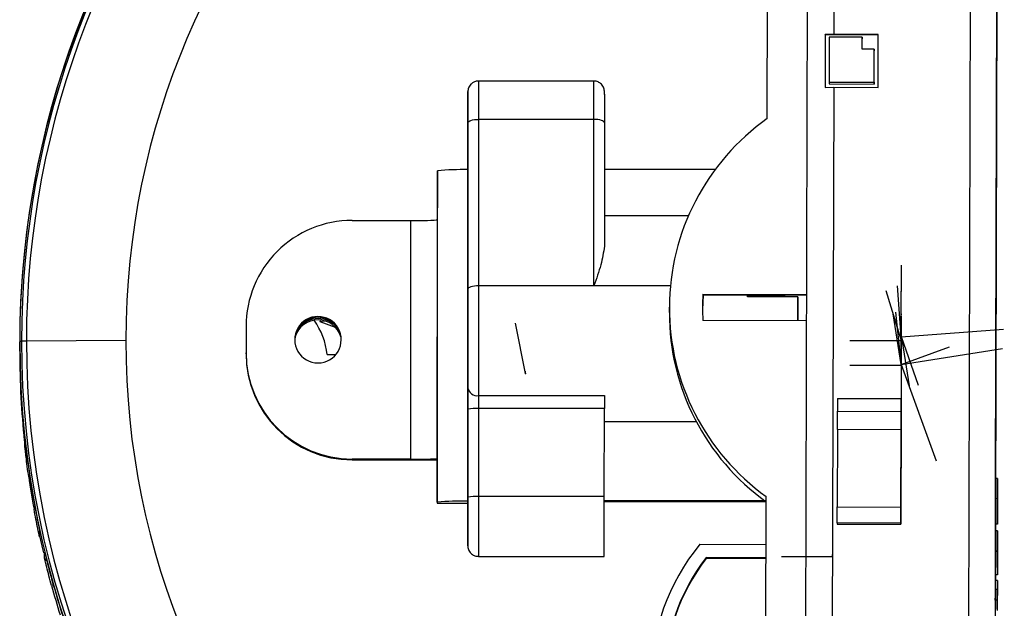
# Model space of a CAD drawing. Header units: millimetres. Extents: x -198 to 46, y -258 to 41.
# Tile 4 of 7: x -87 to -13, y -211 to -167. Entities that reach past the tile are written whole.
import ezdxf

# ---------------------------------------------------------------- set-up
doc = ezdxf.new("R2010")
doc.units = ezdxf.units.MM
doc.header["$PDSIZE"] = -1

msp = doc.modelspace()

# ---------------------------------------------------------------- linework, layer by layer
at = {"color": 7, "linetype": 'Continuous', "lineweight": 25}
for p, q in [((-25.483, -141.178), (-25.557, -168.107)), ((-15.44, -235.053), (-15.183, -141.206)), ((-27.737, -233.987), (-27.486, -142.298)), ((-13.186, -142.337), (-13.437, -234.026)), ((-13.349, -201.614), (-13.188, -142.913)), ((-30.574, -174.458), (-30.492, -144.628)), ((-13.213, -152.257), (-13.26, -169.252)), ((-13.26, -169.299), (-13.213, -152.303)), ((-13.214, -152.432), (-13.26, -169.427)), ((-13.26, -169.474), (-13.214, -152.478)), ((-26.207, -168.12), (-26.218, -172.119)), ((-26.207, -168.151), (-26.218, -172.119)), ((-25.557, -168.107), (-26.207, -168.12)), ((-26.207, -168.151), (-26.207, -168.12)), ((-22.207, -168.162), (-26.207, -168.151)), ((-25.907, -168.315), (-25.917, -171.714)), ((-23.407, -168.321), (-25.907, -168.315)), ((-22.207, -168.116), (-25.557, -168.107)), ((-23.41, -169.221), (-23.407, -168.321)), ((-23.41, -169.221), (-23.408, -168.459)), ((-23.407, -168.321), (-23.408, -168.459)), ((-22.218, -172.115), (-22.207, -168.116)), ((-22.51, -169.224), (-23.41, -169.221)), ((-22.517, -171.723), (-22.51, -169.224)), ((-22.51, -169.224), (-22.51, -169.361)), ((-13.26, -169.252), (-13.26, -169.299)), ((-22.517, -171.861), (-22.51, -169.361)), ((-13.26, -169.427), (-13.26, -169.474)), ((-43.661, -171.633), (-52.361, -171.63)), ((-26.218, -172.119), (-25.568, -172.105)), ((-25.917, -171.714), (-22.517, -171.723)), ((-25.917, -171.714), (-25.917, -171.851)), ((-25.917, -171.851), (-22.517, -171.861)), ((-25.568, -172.105), (-25.713, -225.091)), ((-25.568, -172.105), (-22.218, -172.115)), ((-22.517, -171.723), (-22.517, -171.861)), ((-52.361, -174.521), (-52.364, -187.075)), ((-43.661, -174.523), (-52.361, -174.521)), ((-43.664, -187.077), (-43.661, -174.523)), ((-53.164, -187.331), (-53.161, -174.777)), ((-42.861, -174.78), (-42.864, -184.084)), ((-53.162, -176.1), (-53.164, -182.729)), ((-55.472, -203.394), (-55.466, -178.4)), ((-55.466, -178.4), (-55.466, -178.47)), ((-34.508, -178.301), (-42.862, -178.299)), ((-55.466, -180.005), (-55.466, -180.505)), ((-36.532, -181.808), (-42.863, -181.806)), ((-61.892, -182.143), (-57.467, -182.144)), ((-57.472, -200.139), (-57.467, -182.144)), ((-55.467, -182.098), (-55.472, -200.093)), ((-55.467, -182.098), (-55.467, -182.039)), ((-37.884, -187.079), (-52.364, -187.075)), ((-35.417, -187.756), (-35.464, -188.893)), ((-35.427, -187.697), (-27.611, -187.719)), ((-35.427, -187.697), (-35.427, -187.756)), ((-35.427, -187.756), (-27.611, -187.777)), ((-32.061, -187.902), (-32.061, -187.765)), ((-32.061, -187.902), (-32.061, -187.765)), ((-29.711, -187.779), (-32.061, -187.773)), ((-29.711, -187.846), (-32.061, -187.839)), ((-28.261, -187.913), (-32.061, -187.902)), ((-29.711, -187.846), (-29.711, -187.779)), ((-28.261, -187.913), (-28.266, -189.716)), ((-28.261, -187.948), (-28.261, -187.913)), ((-28.266, -189.716), (-28.261, -187.948)), ((-64.469, -189.39), (-64.469, -189.448)), ((-37.964, -189.084), (-37.963, -188.69)), ((-69.894, -190.138), (-69.895, -192.138)), ((-69.894, -190.138), (-69.894, -190.197)), ((-64.296, -189.652), (-64.339, -189.771)), ((-64.339, -189.771), (-63.941, -189.722)), ((-64.339, -189.771), (-63.167, -190.197)), ((-27.616, -189.718), (-35.433, -189.697)), ((-69.894, -190.197), (-69.895, -192.196)), ((-86.97, -191.153), (-86.972, -191.855)), ((-86.972, -192.01), (-86.97, -191.308)), ((-86.837, -191.249), (-86.97, -191.308)), ((-78.97, -191.194), (-86.467, -191.239)), ((-53.166, -191.233), (-53.166, -191.233)), ((-69.895, -192.196), (-69.895, -192.138)), ((-63.767, -192.262), (-63.127, -192.262)), ((-53.166, -191.777), (-53.17, -204.331)), ((-52.367, -195.353), (-42.867, -195.355)), ((-25.282, -195.561), (-25.285, -196.532)), ((-25.282, -195.561), (-20.482, -195.574)), ((-20.482, -195.574), (-20.485, -196.546)), ((-20.484, -196.364), (-20.482, -195.574)), ((-53.169, -203.007), (-53.167, -196.378)), ((-52.367, -196.327), (-52.369, -202.956)), ((-42.867, -196.33), (-52.367, -196.327)), ((-42.869, -202.959), (-42.867, -196.33)), ((-25.285, -196.532), (-20.485, -196.546)), ((-20.487, -197.335), (-20.484, -196.364)), ((-42.867, -197.306), (-35.936, -197.308)), ((-25.289, -197.92), (-25.304, -203.74)), ((-20.489, -197.933), (-25.289, -197.92)), ((-20.489, -197.933), (-20.505, -203.754)), ((-20.504, -203.67), (-20.488, -197.849)), ((-86.578, -199.17), (-86.577, -198.713)), ((-61.897, -200.138), (-61.897, -200.196)), ((-57.472, -200.139), (-61.897, -200.138)), ((-61.897, -200.196), (-57.472, -200.197)), ((-55.472, -200.035), (-55.472, -200.093)), ((-55.472, -201.499), (-55.472, -201.999)), ((-13.199, -201.614), (-13.349, -201.614)), ((-13.199, -201.614), (-13.199, -201.894)), ((-13.199, -201.936), (-13.199, -201.666)), ((-55.472, -203.394), (-55.472, -203.464)), ((-55.472, -203.464), (-53.169, -203.465)), ((-55.472, -203.464), (-53.169, -203.464)), ((-42.869, -202.959), (-52.369, -202.956)), ((-30.738, -203.295), (-42.869, -203.292)), ((-30.657, -203.354), (-42.869, -203.35)), ((-30.731, -231.821), (-30.652, -202.962)), ((-13.203, -203.124), (-13.353, -203.123)), ((-25.304, -203.74), (-20.505, -203.754)), ((-20.508, -205.053), (-20.506, -204.203)), ((-20.506, -204.203), (-20.506, -204.12)), ((-20.508, -204.97), (-25.308, -204.957)), ((-25.308, -204.957), (-25.308, -205.04)), ((-20.508, -204.97), (-20.508, -205.053)), ((-85.54, -205.724), (-85.186, -207.213)), ((-85.472, -205.489), (-85.473, -205.947)), ((-85.465, -205.553), (-85.467, -206.011)), ((-25.308, -205.04), (-20.508, -205.053)), ((-13.364, -207.072), (-13.359, -205.538)), ((-13.359, -205.538), (-13.358, -205.048)), ((-13.209, -205.539), (-13.359, -205.538)), ((-13.208, -205.049), (-13.358, -205.048)), ((-13.214, -207.117), (-13.209, -205.539)), ((-13.209, -205.539), (-13.21, -205.88)), ((-13.212, -206.371), (-13.216, -207.957)), ((-13.21, -205.88), (-13.212, -206.371)), ((-85.095, -207.606), (-85.094, -207.17)), ((-35.662, -206.561), (-30.662, -206.575)), ((-13.368, -208.858), (-13.364, -207.116)), ((-13.214, -207.072), (-13.364, -207.072)), ((-13.214, -207.117), (-13.364, -207.116)), ((-13.218, -208.858), (-13.214, -207.117)), ((-13.215, -207.779), (-13.212, -206.528)), ((-13.214, -207.114), (-13.215, -207.779)), ((-13.212, -206.528), (-13.214, -207.114)), ((-52.37, -207.477), (-42.87, -207.48)), ((-30.665, -207.574), (-35.183, -207.562)), ((-35.183, -207.632), (-35.183, -207.562)), ((-30.665, -207.644), (-35.183, -207.632)), ((-13.216, -207.957), (-13.217, -208.515)), ((-13.217, -208.515), (-13.218, -208.858)), ((-13.37, -209.291), (-13.368, -208.858)), ((-13.37, -209.291), (-13.368, -208.858)), ((-13.368, -208.858), (-13.37, -209.291)), ((-13.22, -209.292), (-13.37, -209.291)), ((-13.37, -209.605), (-13.37, -209.306)), ((-13.218, -208.858), (-13.368, -208.858)), ((-13.223, -210.555), (-13.22, -209.307)), ((-13.22, -209.307), (-13.221, -209.695)), ((-13.222, -209.976), (-13.372, -209.976)), ((-13.221, -209.695), (-13.224, -210.943)), ((-13.224, -210.768), (-13.374, -210.768)), ((-13.226, -211.468), (-13.224, -210.768)), ((-13.223, -210.506), (-13.225, -211.163)), ((-13.225, -211.19), (-13.223, -210.549)), ((-13.225, -211.236), (-13.226, -211.55)), ((-13.224, -210.943), (-13.225, -211.198)), ((-13.225, -211.163), (-13.225, -211.19)), ((-13.225, -211.198), (-13.225, -211.236))]:
    msp.add_line(p, q, dxfattribs=at)
at = {"color": 7, "linetype": 'Continuous'}
for p, q in [((-20.465, -189.376), (-20.464, -185.509)), ((-20.465, -189.454), (-20.455, -185.587)), ((-20.469, -190.93), (-20.759, -187.074)), ((-20.47, -191.14), (-21.597, -187.441)), ((-20.474, -193), (-21.071, -189.18)), ((-20.474, -192.893), (-20.876, -189.048)), ((-20.474, -192.874), (-20.473, -189.008)), ((-20.465, -189.376), (-20.464, -189.196)), ((-20.465, -189.446), (-20.465, -189.266)), ((-20.465, -189.454), (-20.465, -189.274)), ((-53.165, -189.554), (-53.167, -196.883)), ((-53.165, -189.554), (-53.166, -190.791)), ((-48.826, -193.689), (-49.563, -189.894)), ((-20.465, -189.446), (-20.476, -193.313)), ((-20.466, -189.809), (-20.467, -193.676)), ((-20.466, -189.809), (-20.466, -189.629)), ((-20.469, -190.93), (-12.755, -190.35)), ((-20.469, -190.802), (-20.468, -190.621)), ((-20.469, -190.907), (-20.468, -190.726)), ((-20.469, -190.802), (-19.867, -194.621)), ((-20.47, -191.21), (-24.337, -191.209)), ((-20.47, -191.14), (-20.469, -190.959)), ((-20.47, -191.21), (-20.469, -191.029)), ((-20.469, -190.907), (-19.199, -194.559)), ((-20.474, -193), (-16.84, -191.679)), ((-20.474, -193), (-12.831, -191.808)), ((-20.475, -193.072), (-24.342, -193.071)), ((-20.474, -192.886), (-20.475, -196.753)), ((-20.475, -193.072), (-20.475, -193.253)), ((-20.474, -192.874), (-20.474, -192.694)), ((-20.474, -192.886), (-20.474, -192.705)), ((-20.474, -192.893), (-20.474, -192.713)), ((-20.474, -193), (-17.831, -200.268)), ((-48.826, -193.689), (-48.825, -193.509)), ((-25.646, -207.512), (-29.514, -207.501)), ((-25.646, -207.512), (-25.646, -207.331))]:
    msp.add_line(p, q, dxfattribs=at)
at = {"color": 7, "linetype": 'Continuous', "lineweight": 25, "flags": 128}
for points in [[(-52.361, -171.63), (-52.361, -171.714), (-52.361, -172.072), (-52.361, -172.69), (-52.361, -173.525), (-52.361, -174.521)], [(-43.661, -174.523), (-43.661, -173.528), (-43.661, -172.692), (-43.661, -172.074), (-43.661, -171.716), (-43.661, -171.633)], [(-53.161, -172.592), (-53.161, -172.645), (-53.161, -173.186), (-53.161, -174.001), (-53.162, -175.006), (-53.162, -176.1)], [(-53.161, -172.433), (-53.161, -172.432), (-53.161, -172.592)], [(-53.161, -174.777), (-53.161, -173.805), (-53.161, -173.043), (-53.161, -172.57), (-53.161, -172.433)], [(-42.861, -172.623), (-42.861, -173.046), (-42.861, -173.807), (-42.861, -174.78)], [(-53.161, -174.777), (-53.146, -174.727), (-53.1, -174.679), (-53.026, -174.635), (-52.927, -174.596), (-52.806, -174.564), (-52.667, -174.54), (-52.517, -174.526), (-52.361, -174.521)], [(-42.861, -174.78), (-42.877, -174.73), (-42.922, -174.682), (-42.996, -174.637), (-43.095, -174.599), (-43.217, -174.567), (-43.355, -174.543), (-43.505, -174.528), (-43.661, -174.523)], [(-55.466, -178.47), (-55.466, -178.506), (-55.466, -178.598), (-55.466, -178.743), (-55.466, -178.934), (-55.466, -179.166), (-55.466, -179.428), (-55.466, -179.712), (-55.466, -180.005)], [(-55.466, -180.505), (-55.466, -180.798), (-55.466, -181.081), (-55.467, -181.344), (-55.467, -181.575), (-55.467, -181.767), (-55.467, -181.912), (-55.467, -182.004), (-55.467, -182.039)], [(-53.164, -182.729), (-53.164, -182.957), (-53.164, -183.182), (-53.164, -183.404), (-53.164, -183.619), (-53.164, -183.824), (-53.164, -184.016), (-53.164, -184.193), (-53.164, -184.353)], [(-53.165, -187.874), (-53.164, -186.733), (-53.164, -185.755), (-53.164, -184.998), (-53.164, -184.506), (-53.164, -184.307), (-53.164, -184.413), (-53.164, -184.818), (-53.164, -185.498), (-53.165, -186.414), (-53.165, -187.512), (-53.165, -188.729), (-53.166, -189.994), (-53.166, -191.233)], [(-53.164, -184.353), (-53.164, -185.081), (-53.165, -185.905), (-53.165, -186.807), (-53.165, -187.768), (-53.166, -188.766), (-53.166, -189.782), (-53.166, -190.793), (-53.166, -191.777)], [(-52.364, -187.075), (-52.52, -187.08), (-52.67, -187.094), (-52.809, -187.118), (-52.93, -187.15), (-53.03, -187.189), (-53.104, -187.233), (-53.149, -187.281), (-53.164, -187.331)], [(-52.364, -187.075), (-52.365, -188.172), (-52.365, -189.3), (-52.365, -190.432), (-52.366, -191.546), (-52.366, -192.617), (-52.366, -193.622), (-52.366, -194.541), (-52.367, -195.353)], [(-53.167, -194.754), (-53.166, -194.026), (-53.166, -193.202), (-53.166, -192.3), (-53.166, -191.34), (-53.165, -190.341), (-53.165, -189.326), (-53.165, -188.315), (-53.164, -187.331)], [(-53.166, -191.233), (-53.166, -192.375), (-53.167, -193.352), (-53.167, -194.109), (-53.167, -194.601), (-53.167, -194.8), (-53.167, -194.694), (-53.167, -194.289), (-53.166, -193.609), (-53.166, -192.693), (-53.166, -191.595), (-53.165, -190.378), (-53.165, -189.114), (-53.165, -187.874)], [(-29.318, -187.91), (-29.467, -187.87), (-29.711, -187.846)], [(-53.167, -196.378), (-53.167, -196.151), (-53.167, -195.925), (-53.167, -195.703), (-53.167, -195.489), (-53.167, -195.284), (-53.167, -195.092), (-53.167, -194.914), (-53.167, -194.754)], [(-52.367, -195.353), (-52.367, -195.449), (-52.367, -195.555), (-52.367, -195.671), (-52.367, -195.794), (-52.367, -195.922), (-52.367, -196.055), (-52.367, -196.191), (-52.367, -196.327)], [(-42.867, -195.355), (-42.867, -195.452), (-42.867, -195.558), (-42.867, -195.673), (-42.867, -195.796), (-42.867, -195.925), (-42.867, -196.058), (-42.867, -196.194), (-42.867, -196.33)], [(-25.289, -197.92), (-25.288, -197.702), (-25.287, -197.487), (-25.287, -197.279), (-25.286, -197.085), (-25.286, -196.909), (-25.285, -196.756), (-25.285, -196.629), (-25.285, -196.532)], [(-20.485, -196.546), (-20.485, -196.642), (-20.485, -196.769), (-20.486, -196.922), (-20.486, -197.098), (-20.487, -197.293), (-20.487, -197.5), (-20.488, -197.716), (-20.489, -197.933)], [(-20.488, -197.849), (-20.488, -197.769), (-20.488, -197.689), (-20.488, -197.612), (-20.487, -197.54), (-20.487, -197.475), (-20.487, -197.418), (-20.487, -197.371), (-20.487, -197.335)], [(-55.472, -200.035), (-55.472, -200.057), (-55.472, -200.135), (-55.472, -200.268), (-55.472, -200.449), (-55.472, -200.672), (-55.472, -200.928), (-55.472, -201.207), (-55.472, -201.499)], [(-55.472, -201.999), (-55.472, -202.291), (-55.472, -202.57), (-55.472, -202.826), (-55.472, -203.049), (-55.472, -203.23), (-55.472, -203.363), (-55.472, -203.442), (-55.472, -203.464)], [(-53.17, -206.506), (-53.17, -206.462), (-53.17, -205.921), (-53.169, -205.107), (-53.169, -204.101), (-53.169, -203.007)], [(-52.369, -202.956), (-52.369, -204.063), (-52.369, -205.113), (-52.37, -206.035), (-52.37, -206.765), (-52.37, -207.254), (-52.37, -207.469), (-52.37, -207.477)], [(-42.87, -207.48), (-42.87, -207.471), (-42.87, -207.257), (-42.87, -206.768), (-42.87, -206.037), (-42.869, -205.116), (-42.869, -204.066), (-42.869, -202.959)], [(-25.308, -204.957), (-25.308, -204.929), (-25.308, -204.858), (-25.307, -204.746), (-25.307, -204.597), (-25.306, -204.416), (-25.306, -204.208), (-25.305, -203.98), (-25.304, -203.74)], [(-20.505, -203.754), (-20.505, -203.993), (-20.506, -204.221), (-20.506, -204.429), (-20.507, -204.61), (-20.507, -204.759), (-20.508, -204.871), (-20.508, -204.942), (-20.508, -204.97)], [(-20.506, -204.12), (-20.505, -204.11), (-20.505, -204.084), (-20.505, -204.042), (-20.505, -203.987), (-20.505, -203.92), (-20.505, -203.843), (-20.505, -203.759), (-20.504, -203.67)], [(-53.17, -204.331), (-53.17, -205.303), (-53.17, -206.064), (-53.17, -206.418)], [(-85.467, -206.011), (-85.472, -205.974), (-85.473, -205.947)], [(-53.17, -206.418), (-53.17, -206.538), (-53.17, -206.675), (-53.17, -206.506)]]:
    msp.add_lwpolyline(points, dxfattribs=at)
at = {"color": 7, "linetype": 'Continuous', "lineweight": 25}
for centre, radius, start, end in [((-20.482, -191.334), 66.488, 99.15564, 179.978), ((-20.482, -191.275), 66.355, 98.76413, 179.97796), ((-20.481, -191.264), 65.986, 96.49315, 179.97776), ((-20.47, -191.223), 58.5, 359.99692, 179.97182), ((-20.497, -191.328), 66.473, 134.5585, 179.98305), ((-20.469, -188.739), 17.494, 125.28313, 179.84072), ((-53.448, -200.279), 21.972, 89.2559, 95.26871), ((-61.895, -190.142), 7.999, 89.97656, 179.97666), ((-56.962, -160.67), 21.48, 268.6513, 273.98988), ((-20.471, -188.738), 14.992, 176.01941, 179.843), ((-29.714, -189.029), 1.25, 63.5039, 89.8434), ((-64.47, -191.139), 1.75, 89.97189, 269.99699), ((-64.469, -191.139), 1.75, 269.97189, 89.99699), ((-20.47, -189.131), 17.494, 179.84558, 234.40237), ((-20.469, -188.737), 17.494, 179.84529, 234.40288), ((-20.471, -188.738), 14.992, 179.843, 183.66659), ((-64.47, -191.198), 1.75, 89.97657, 179.84304), ((-64.47, -191.451), 1.808, 17.12049, 162.58112), ((-64.47, -191.417), 1.874, 37.23373, 142.46787), ((-69.472, -192.96), 5.748, 6.97936, 34.9611), ((-64.469, -191.198), 1.75, 359.85744, 89.99336), ((-20.47, -191.312), 66.5, 179.99678, 359.97195), ((-86.535, -195.349), 4.11, 89.05414, 94.21443), ((-20.47, -191.253), 66.367, 179.99679, 359.97195), ((-20.47, -191.242), 65.997, 179.99678, 359.97195), ((-20.47, -191.197), 58.5, 179.99692, 359.97182), ((-61.896, -192.139), 7.999, 179.99225, 269.99215), ((-61.896, -192.197), 7.999, 179.99225, 269.99215), ((-52.455, -194.637), 0.722, 189.36929, 276.98992), ((-52.567, -199.504), 3.183, 86.39641, 100.86636), ((-86.28, -199.138), 0.3, 186.24066, 227.38102), ((-56.966, -178.665), 21.48, 268.6513, 273.98988), ((-57.367, -27.877), 172.32, 269.96519, 270.6304), ((-20.505, -191.448), 66.465, 188.21022, 190.34272), ((-86.143, -202.003), 0.543, 97.26234, 105.81993), ((-20.506, -191.989), 66.465, 188.21022, 190.34272), ((-53.455, -225.273), 21.972, 89.25584, 95.26869), ((-52.569, -206.133), 3.183, 86.39641, 100.86636), ((-85.62, -204.829), 0.947, 99.15386, 106.6557), ((-23.329, -216.742), 15.992, 140.46002, 219.22599), ((-84.804, -207.535), 0.3, 193.64996, 253.25735), ((-23.329, -216.742), 14.993, 142.24441, 217.44159), ((-23.329, -216.812), 14.993, 142.24465, 179.85014), ((-20.502, -191.447), 66.468, 195.45353, 197.42468), ((-84.053, -211.057), 1.473, 104.99144, 110.50928), ((-20.504, -191.967), 66.468, 195.45353, 197.42468)]:
    msp.add_arc(centre, radius, start, end, dxfattribs=at)
for points, knots in [([(-52.361, -171.643), (-52.419, -171.642), (-52.564, -171.638), (-52.766, -171.729), (-52.937, -171.864), (-53.047, -172.008), (-53.111, -172.143), (-53.144, -172.256), (-53.157, -172.34), (-53.16, -172.389), (-53.161, -172.413), (-53.161, -172.42), (-53.161, -172.423), (-53.161, -172.425), (-53.161, -172.428), (-53.161, -172.433), (-53.161, -172.448), (-53.161, -172.549), (-53.161, -172.622)], [0, 0, 0, 0, 0.075082, 0.188271, 0.280411, 0.3583, 0.423155, 0.474582, 0.511618, 0.533857, 0.539799, 0.542707, 0.545014, 0.548291, 0.554721, 0.573597, 0.694647, 1, 1, 1, 1]), ([(-42.861, -172.645), (-42.861, -172.615), (-42.861, -172.517), (-42.861, -172.473), (-42.861, -172.442), (-42.861, -172.434), (-42.861, -172.432), (-42.861, -172.429), (-42.861, -172.425), (-42.861, -172.42), (-42.861, -172.409), (-42.864, -172.345), (-42.881, -172.234), (-42.938, -172.077), (-43.054, -171.891), (-43.259, -171.724), (-43.488, -171.632), (-43.622, -171.642), (-43.661, -171.646)], [0, 0, 0, 0, 0.086597, 0.286252, 0.386014, 0.436328, 0.463704, 0.472458, 0.476585, 0.479282, 0.482677, 0.492936, 0.558673, 0.622975, 0.7024, 0.831749, 0.950852, 1, 1, 1, 1]), ([(-42.864, -184.084), (-42.935, -184.542), (-43.077, -185.457), (-43.468, -186.537), (-43.664, -187.077)], [0, 0, 0, 0, 0.500046, 1, 1, 1, 1]), ([(-86.972, -192.01), (-86.957, -193.177), (-86.929, -195.433), (-86.724, -197.675), (-86.626, -198.757)], [0, 0, 0, 0, 0.517298, 1, 1, 1, 1]), ([(-86.577, -198.713), (-86.576, -198.721), (-86.573, -198.737), (-86.554, -198.902), (-86.526, -199.141), (-86.477, -199.542), (-86.401, -200.147), (-86.326, -200.675), (-86.289, -200.939)], [0, 0, 0, 0, 0.125916, 0.251098, 0.376431, 0.502014, 0.750692, 1, 1, 1, 1]), ([(-86.291, -201.481), (-86.328, -201.215), (-86.402, -200.684), (-86.479, -200.061), (-86.528, -199.644), (-86.556, -199.391), (-86.575, -199.212), (-86.577, -199.184), (-86.578, -199.17)], [0, 0, 0, 0, 0.2496197, 0.499314, 0.6278406, 0.7500047, 0.8769052, 1, 1, 1, 1]), ([(-13.353, -203.123), (-13.352, -202.788), (-13.35, -202.189), (-13.349, -201.79), (-13.349, -201.614)], [0, 0, 0, 0, 0.559517, 1, 1, 1, 1]), ([(-13.353, -203.199), (-13.352, -202.927), (-13.351, -202.442), (-13.35, -202.09), (-13.349, -201.935)], [0, 0, 0, 0, 0.558772, 1, 1, 1, 1]), ([(-13.203, -203.124), (-13.202, -202.789), (-13.2, -202.19), (-13.199, -201.79), (-13.199, -201.614)], [0, 0, 0, 0, 0.559517, 1, 1, 1, 1]), ([(-13.199, -201.666), (-13.199, -201.776), (-13.2, -201.998), (-13.201, -202.524), (-13.202, -202.947), (-13.203, -203.205)], [0, 0, 0, 0, 0.28041, 0.560795, 1, 1, 1, 1]), ([(-13.199, -201.894), (-13.2, -202.092), (-13.201, -202.447), (-13.202, -202.936), (-13.203, -203.152)], [0, 0, 0, 0, 0.558427, 1, 1, 1, 1]), ([(-13.203, -203.199), (-13.202, -202.928), (-13.201, -202.442), (-13.2, -202.091), (-13.199, -201.936)], [0, 0, 0, 0, 0.5587722, 1, 1, 1, 1]), ([(-85.89, -203.38), (-85.843, -203.637), (-85.748, -204.15), (-85.63, -204.742), (-85.551, -205.129), (-85.504, -205.358), (-85.471, -205.517), (-85.467, -205.541), (-85.465, -205.553)], [0, 0, 0, 0, 0.249154, 0.499066, 0.626614, 0.749638, 0.875941, 1, 1, 1, 1]), ([(-13.358, -205.048), (-13.358, -205.01), (-13.358, -204.933), (-13.356, -204.402), (-13.355, -203.77), (-13.353, -203.339), (-13.353, -203.123)], [0, 0, 0, 0, 0.279512, 0.55908, 0.779374, 1, 1, 1, 1]), ([(-13.357, -204.735), (-13.357, -204.713), (-13.357, -204.671), (-13.356, -204.244), (-13.354, -203.73), (-13.353, -203.376), (-13.353, -203.199)], [0, 0, 0, 0, 0.279434, 0.558921, 0.779283, 1, 1, 1, 1]), ([(-13.208, -205.049), (-13.208, -205.01), (-13.208, -204.934), (-13.206, -204.402), (-13.205, -203.771), (-13.203, -203.339), (-13.203, -203.124)], [0, 0, 0, 0, 0.279512, 0.55908, 0.779374, 1, 1, 1, 1]), ([(-13.203, -203.152), (-13.203, -203.376), (-13.205, -203.824), (-13.206, -204.354), (-13.207, -204.675), (-13.207, -204.715), (-13.207, -204.735)], [0, 0, 0, 0, 0.279856, 0.559519, 0.779686, 1, 1, 1, 1]), ([(-13.207, -204.735), (-13.207, -204.714), (-13.207, -204.671), (-13.206, -204.244), (-13.204, -203.731), (-13.203, -203.376), (-13.203, -203.199)], [0, 0, 0, 0, 0.2794342, 0.5589213, 0.7792831, 1, 1, 1, 1]), ([(-13.203, -203.205), (-13.204, -203.514), (-13.205, -204.066), (-13.206, -204.46), (-13.207, -204.634)], [0, 0, 0, 0, 0.559804, 1, 1, 1, 1]), ([(-85.467, -206.011), (-85.469, -206.004), (-85.473, -205.991), (-85.506, -205.848), (-85.553, -205.633), (-85.632, -205.263), (-85.749, -204.687), (-85.844, -204.176), (-85.892, -203.922)], [0, 0, 0, 0, 0.126119, 0.25073, 0.376133, 0.501711, 0.751228, 1, 1, 1, 1]), ([(-13.357, -204.634), (-13.357, -204.774), (-13.358, -205.024), (-13.358, -205.041), (-13.358, -205.048)], [0, 0, 0, 0, 0.559029, 1, 1, 1, 1]), ([(-13.207, -204.634), (-13.207, -204.774), (-13.208, -205.024), (-13.208, -205.041), (-13.208, -205.049)], [0, 0, 0, 0, 0.559029, 1, 1, 1, 1]), ([(-53.17, -206.387), (-53.17, -206.447), (-53.17, -206.576), (-53.17, -206.638), (-53.17, -206.669), (-53.17, -206.676), (-53.17, -206.678), (-53.17, -206.682), (-53.17, -206.685), (-53.17, -206.69), (-53.17, -206.702), (-53.167, -206.766), (-53.15, -206.876), (-53.093, -207.033), (-52.977, -207.219), (-52.772, -207.386), (-52.543, -207.479), (-52.409, -207.468), (-52.37, -207.465)], [0, 0, 0, 0, 0.155824, 0.34037, 0.432582, 0.479089, 0.504394, 0.512485, 0.516299, 0.518793, 0.521931, 0.531413, 0.592176, 0.651612, 0.725026, 0.844587, 0.954676, 1, 1, 1, 1]), ([(-85.094, -207.17), (-85.092, -207.176), (-85.088, -207.189), (-85.053, -207.322), (-85.001, -207.525), (-84.911, -207.876), (-84.768, -208.424), (-84.634, -208.913), (-84.567, -209.158)], [0, 0, 0, 0, 0.125925, 0.251232, 0.376564, 0.502324, 0.7515, 1, 1, 1, 1]), ([(-84.569, -209.678), (-84.636, -209.431), (-84.77, -208.938), (-84.913, -208.373), (-85.003, -208.006), (-85.055, -207.791), (-85.089, -207.641), (-85.093, -207.618), (-85.095, -207.606)], [0, 0, 0, 0, 0.249475, 0.499164, 0.626383, 0.749621, 0.875861, 1, 1, 1, 1]), ([(-13.372, -209.976), (-13.371, -209.867), (-13.371, -209.649), (-13.37, -209.424), (-13.37, -209.303), (-13.37, -209.295), (-13.37, -209.291)], [0, 0, 0, 0, 0.279797, 0.5595, 0.779626, 1, 1, 1, 1]), ([(-13.22, -209.292), (-13.22, -209.304), (-13.22, -209.327), (-13.22, -209.507), (-13.221, -209.908), (-13.222, -210.288), (-13.223, -210.555)], [0, 0, 0, 0, 0.1871202, 0.3739789, 0.5609112, 1, 1, 1, 1]), ([(-13.222, -209.976), (-13.221, -209.867), (-13.221, -209.65), (-13.22, -209.424), (-13.22, -209.303), (-13.22, -209.296), (-13.22, -209.292)], [0, 0, 0, 0, 0.279797, 0.5595, 0.779626, 1, 1, 1, 1]), ([(-13.374, -210.768), (-13.373, -210.619), (-13.373, -210.353), (-13.372, -210.091), (-13.372, -209.976)], [0, 0, 0, 0, 0.56024, 1, 1, 1, 1]), ([(-13.224, -210.768), (-13.223, -210.619), (-13.223, -210.354), (-13.222, -210.092), (-13.222, -209.976)], [0, 0, 0, 0, 0.56024, 1, 1, 1, 1]), ([(-13.223, -210.549), (-13.222, -210.334), (-13.222, -210.065), (-13.221, -209.796), (-13.221, -209.653), (-13.221, -209.625), (-13.221, -209.606)], [0, 0, 0, 0, 0.499827, 0.625498, 0.751208, 1, 1, 1, 1]), ([(-13.221, -209.606), (-13.221, -209.608), (-13.221, -209.614), (-13.221, -209.68), (-13.221, -209.776), (-13.222, -210.031), (-13.222, -210.295), (-13.223, -210.506)], [0, 0, 0, 0, 0.125307, 0.250617, 0.375954, 0.501281, 1, 1, 1, 1]), ([(-83.92, -211.351), (-83.844, -211.59), (-83.693, -212.069), (-83.516, -212.607), (-83.402, -212.949), (-83.337, -213.147), (-83.293, -213.282), (-83.288, -213.303), (-83.285, -213.314)], [0, 0, 0, 0, 0.249824, 0.499254, 0.625744, 0.749563, 0.875378, 1, 1, 1, 1])]:
    msp.add_open_spline(points, degree=3, knots=knots, dxfattribs=at)
at = {"color": 7, "linetype": 'Continuous'}
for p in [(-20.465, -189.376), (-53.165, -189.554), (-20.466, -189.809), (-20.465, -189.446), (-20.465, -189.454), (-20.469, -190.802), (-20.47, -191.14), (-20.47, -191.21), (-20.469, -190.907), (-20.469, -190.93), (-20.475, -193.072), (-20.474, -192.874), (-20.474, -192.886), (-20.474, -192.893), (-20.474, -193), (-20.474, -193), (-48.826, -193.689), (-25.646, -207.512)]:
    msp.add_point(p, dxfattribs=at)

doc.saveas('drawing.dxf')
